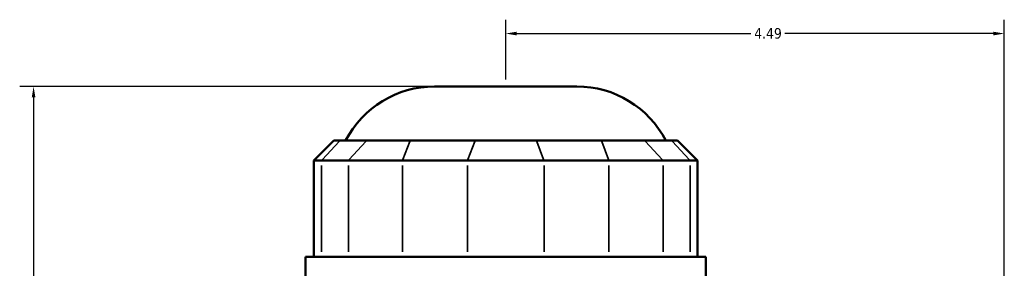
# Model space of a CAD drawing. Header units: inches. Extents: x -3 to 51.4, y -2.5 to 49.9.
# Tile 5 of 9: x -3 to 5.9, y 24.6 to 26.8. Entities that reach past the tile are written whole.
import ezdxf

# ---------------------------------------------------------------- set-up
doc = ezdxf.new("R2010")
doc.units = ezdxf.units.IN
doc.header["$MEASUREMENT"] = 0
for name, color, linetype, lineweight in [('Dimension (ANSI)', 7, 'Continuous', 25), ('Visible (ANSI)', 7, 'Continuous', 50), ('Visible Narrow (ANSI)', 7, 'Continuous', 35)]:
    doc.layers.add(name, color=color, linetype=linetype, lineweight=lineweight)
doc.styles.add('Note Text (ANSI)', font='tahoma.ttf')
doc.dimstyles.new('Default (ANSI)', dxfattribs={"dimtxt": 0.094488, "dimasz": 0.098425, "dimexe": 0.125, "dimexo": 0.0625, "dimgap": 0.031496, "dimtad": 0, "dimtih": 1, "dimtoh": 1, "dimrnd": 1e-08, "dimzin": 4, "dimdsep": 46, "dimtxsty": 'Note Text (ANSI)', "dimcen": 0.09, "dimdle": 0.393701, "dimclrd": 256, "dimclre": 256, "dimclrt": 5, "dimadec": 0, "dimazin": 1, "dimtfac": 1, "dimtofl": 0, "dimtmove": 0, "dimatfit": 3, "dimfxl": 1, "dimtolj": 1, "dimtzin": 4, "dimlwd": -1, "dimlwe": -1, "dimarcsym": 0})

# ---------------------------------------------------------------- blocks, each defined once
blk = doc.blocks.new('*D8')
at = {"layer": 'Defpoints', "color": 0, "transparency": 16777216}
for p in [(5.8768, 26.6643), (1.3868, 26.188), (5.8768, 22.7248)]:
    blk.add_point(p, dxfattribs=at)
at = {"layer": 'Dimension (ANSI)', "transparency": 16777216}
for p, q in [((1.3868, 26.2505), (1.3868, 26.7893)), ((5.8768, 22.7873), (5.8768, 26.7893)), ((1.4853, 26.6643), (3.5932, 26.6643)), ((5.7784, 26.6643), (3.9005, 26.6643))]:
    blk.add_line(p, q, dxfattribs=at)
for points in [[(1.4853, 26.6807), (1.4853, 26.6479), (1.3868, 26.6643)], [(5.7784, 26.6807), (5.7784, 26.6479), (5.8768, 26.6643)]]:
    blk.add_solid(points, dxfattribs=at)
at = {"layer": 'Dimension (ANSI)', "color": 5, "transparency": 16777216, "insert": (3.6247, 26.7134), "char_height": 0.09449, "attachment_point": 1, "style": 'Note Text (ANSI)'}
blk.add_mtext('\\A1;4.49', dxfattribs=at)
blk = doc.blocks.new('*D10')
at = {"layer": 'Defpoints', "color": 0, "transparency": 16777216}
for p in [(-2.8656, 26.188), (0.7458, 26.188), (-2.0782, 19.218)]:
    blk.add_point(p, dxfattribs=at)
at = {"layer": 'Dimension (ANSI)', "transparency": 16777216}
for p, q in [((0.6833, 26.188), (-2.9906, 26.188)), ((-2.8656, 26.0895), (-2.8656, 22.7836)), ((-2.8656, 19.3164), (-2.8656, 22.6223)), ((-2.1407, 19.218), (-2.9906, 19.218))]:
    blk.add_line(p, q, dxfattribs=at)
for points in [[(-2.882, 26.0895), (-2.8492, 26.0895), (-2.8656, 26.188)], [(-2.882, 19.3164), (-2.8492, 19.3164), (-2.8656, 19.218)]]:
    blk.add_solid(points, dxfattribs=at)
at = {"layer": 'Dimension (ANSI)', "color": 5, "transparency": 16777216, "insert": (-2.9866, 22.7521), "char_height": 0.09449, "attachment_point": 1, "style": 'Note Text (ANSI)'}
blk.add_mtext('\\A1;6.97', dxfattribs=at)

msp = doc.modelspace()

# ---------------------------------------------------------------- linework, layer by layer
at = {"layer": 'Visible (ANSI)'}
for p, q in [((0.7458, 26.188), (2.0279, 26.188)), ((-0.161, 25.7001), (-0.3413, 25.5198)), ((-0.161, 25.7001), (-0.1062, 25.7001)), ((0.136, 25.7001), (-0.1062, 25.7001)), ((0.136, 25.7001), (0.5262, 25.7001)), ((1.1109, 25.7001), (0.5262, 25.7001)), ((1.1109, 25.7001), (1.6627, 25.7001)), ((2.2475, 25.7001), (1.6627, 25.7001)), ((2.2475, 25.7001), (2.6376, 25.7001)), ((2.8798, 25.7001), (2.6376, 25.7001)), ((2.8798, 25.7001), (2.9347, 25.7001)), ((2.9347, 25.7001), (3.1149, 25.5198)), ((-0.2727, 25.5198), (-0.3413, 25.5198)), ((-0.3413, 25.5198), (-0.3413, 24.6546)), ((-0.2727, 25.5198), (-0.0305, 25.5198)), ((0.4572, 25.5198), (-0.0305, 25.5198)), ((0.4572, 25.5198), (1.042, 25.5198)), ((1.7317, 25.5198), (1.042, 25.5198)), ((1.7317, 25.5198), (2.3164, 25.5198)), ((2.8041, 25.5198), (2.3164, 25.5198)), ((2.8041, 25.5198), (3.0463, 25.5198)), ((3.1149, 25.5198), (3.0463, 25.5198)), ((3.1149, 25.5198), (3.1149, 24.6546)), ((3.1892, 24.6546), (-0.4155, 24.6546)), ((-0.4155, 24.4455), (-0.4155, 24.6546)), ((3.1892, 24.4455), (3.1892, 24.6546))]:
    msp.add_line(p, q, dxfattribs=at)
for centre, start, end in [((0.7458, 25.2868), 90, 152.70323), ((2.0279, 25.2868), 27.29677, 90)]:
    msp.add_arc(centre, 0.9012, start, end, dxfattribs=at)
at = {"layer": 'Visible Narrow (ANSI)'}
for p, q in [((-0.1145, 25.691), (-0.2644, 25.5288)), ((-0.0222, 25.5288), (0.1277, 25.691)), ((0.5228, 25.691), (0.4607, 25.5288)), ((1.1075, 25.691), (1.0454, 25.5288)), ((1.6662, 25.691), (1.7283, 25.5288)), ((2.2509, 25.691), (2.313, 25.5288)), ((2.646, 25.691), (2.7958, 25.5288)), ((2.8882, 25.691), (3.038, 25.5288)), ((-0.2727, 24.6978), (-0.2727, 25.4766)), ((-0.0305, 25.4766), (-0.0305, 24.6978)), ((0.4572, 24.6978), (0.4572, 25.4766)), ((1.042, 25.4766), (1.042, 24.6978)), ((1.7317, 24.6978), (1.7317, 25.4766)), ((2.3164, 25.4766), (2.3164, 24.6978)), ((2.8041, 24.6978), (2.8041, 25.4766)), ((3.0463, 25.4766), (3.0463, 24.6978))]:
    msp.add_line(p, q, dxfattribs=at)

# ---------------------------------------------------------------- dimensions: what is measured, and where the dimension line sits
at = {"layer": 'Dimension (ANSI)'}
for base, p1, p2, angle, override, picture, middle in [((5.8768, 26.6643), (1.3868, 26.188), (5.8768, 22.7248), 180, {"dimgap": 0.031496, "dimtih": 0, "dimtoh": 0, "dimdec": 2, "dimtol": 0, "dimlim": 0, "dimtp": 0, "dimtm": 0, "dimtdec": 2, "dimatfit": 1}, '*D8', (3.7468, 26.6643)), ((-2.8656, 26.188), (-2.0782, 19.218), (0.7458, 26.188), 270, {"dimgap": 0.031496, "dimdec": 2, "dimtol": 0, "dimlim": 0, "dimtp": 0, "dimtm": 0, "dimtdec": 2, "dimatfit": 1}, '*D10', (-2.8656, 22.703))]:
    dim = msp.add_linear_dim(base=base, p1=p1, p2=p2, angle=angle, dimstyle='Default (ANSI)', override=override, dxfattribs=at)
    dim.commit()
    dim.dimension.update_dxf_attribs({"geometry": picture, "text_midpoint": middle, "dimtype": 160})

doc.saveas('drawing.dxf')
